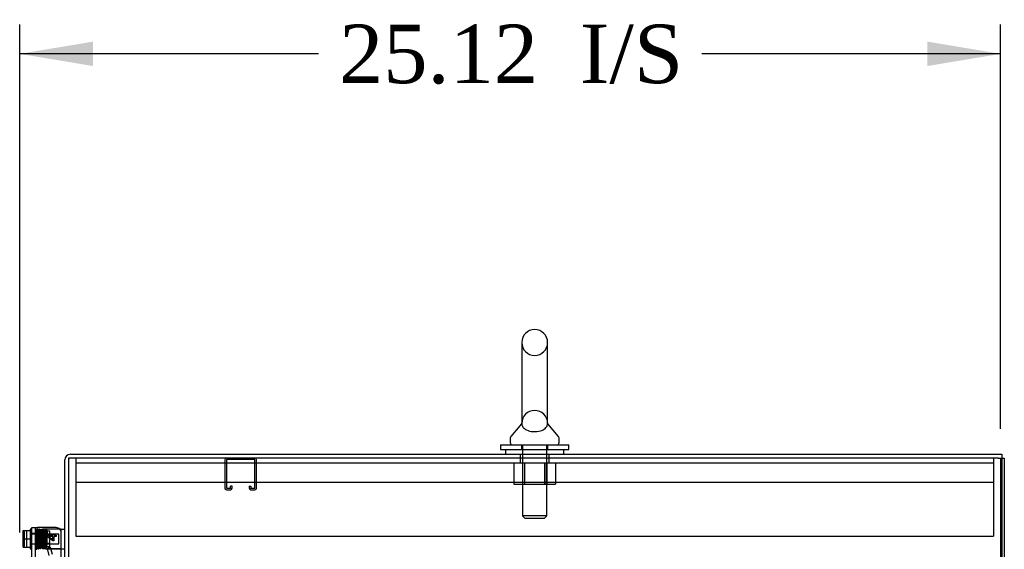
# Model space of a CAD drawing. Header units: inches. Extents: x 1 to 299, y -2 to 199.
# Tile 59 of 65: x 135 to 160, y 132 to 145. Entities that reach past the tile are written whole.
import ezdxf
from ezdxf.enums import TextEntityAlignment as Align
from ezdxf.lldxf.tags import DXFTag

# ---------------------------------------------------------------- set-up
doc = ezdxf.new("R2010")
doc.units = ezdxf.units.IN
doc.header["$MEASUREMENT"] = 0
for name, color, linetype in [('COM42667', 7, 'Continuous'), ('COM42780', 7, 'Continuous'), ('COM50677-1', 7, 'Continuous'), ('COM53933-3', 7, 'Continuous'), ('COM53955-3', 7, 'Continuous'), ('COM56144', 7, 'Continuous'), ('COM71175-1', 7, 'Continuous'), ('COM71176-1', 7, 'Continuous'), ('Default', 7, 'Continuous'), ('NTS18024', 7, 'Continuous'), ('SCC19011', 7, 'Continuous'), ('SCS86414', 7, 'Continuous'), ('SPR20265', 7, 'Continuous'), ('WAF25035', 7, 'Continuous'), ('WAF25377', 7, 'Continuous'), ('WAM254785', 7, 'Continuous')]:
    doc.layers.add(name, color=color, linetype=linetype)
doc.styles.add('SEACAD_Times_New_Roman', font='times.ttf')
tags = doc.linetypes.add('HIDDEN2', pattern=[0.1875, 0.125, -0.0625]).pattern_tags.tags
tags[6:7] = [DXFTag(74, 4), DXFTag(75, 0), DXFTag(340, '0'), DXFTag(46, 0.0), DXFTag(50, 0.0), DXFTag(44, 0.0), DXFTag(45, 0.0)]
tags[4:5] = [DXFTag(74, 4), DXFTag(75, 0), DXFTag(340, '0'), DXFTag(46, 0.0), DXFTag(50, 0.0), DXFTag(44, 0.0), DXFTag(45, 0.0)]
doc.dimstyles.new('HAMMOND_(STH_-_300x200)', dxfattribs={"dimtxt": 1.5, "dimasz": 1.875, "dimexe": 0.75, "dimexo": 0.75, "dimgap": 0.375, "dimtad": 0, "dimtih": 1, "dimtoh": 1, "dimzin": 0, "dimdsep": 46, "dimtxsty": 'SEACAD_Times_New_Roman', "dimblk1": '_SE_FILLED', "dimblk2": '_SE_FILLED', "dimsah": 1, "dimcen": 0.75, "dimadec": 0, "dimazin": 0, "dimtfac": 0.8, "dimtofl": 0, "dimtmove": 1, "dimatfit": 3, "dimfxl": 1, "dimtolj": 1, "dimtzin": 0, "dimarcsym": 0})

# ---------------------------------------------------------------- blocks, each defined once
blk = doc.blocks.new('SE4')
at = {"layer": 'COM42667', "color": 7, "linetype": 'Continuous'}
for p, q in [((135.495, 131.48), (135.495, 132.257)), ((135.495, 132.257), (135.638, 132.257)), ((136.121, 132.257), (135.638, 132.257)), ((135.871, 132.036), (135.871, 132.06)), ((135.871, 132.06), (136.033, 132.06)), ((136.033, 131.92), (135.871, 132.036)), ((135.92, 132.03), (136.033, 131.951)), ((136.033, 132.03), (135.92, 132.03)), ((136.033, 132.06), (136.033, 132.094)), ((136.033, 132.094), (136.061, 132.094)), ((136.033, 131.951), (136.033, 132.03)), ((136.061, 131.92), (136.033, 131.92)), ((136.061, 132.094), (136.061, 132.06)), ((136.061, 132.06), (136.121, 132.06)), ((136.121, 132.03), (136.061, 132.03)), ((136.061, 132.03), (136.061, 131.92)), ((136.121, 132.06), (136.121, 132.03))]:
    blk.add_line(p, q, dxfattribs=at)
at = {"layer": 'COM42667', "color": 7, "linetype": 'HIDDEN2'}
for p, q in [((135.59, 131.287), (135.59, 132.257)), ((135.59, 132.109), (135.495, 132.109))]:
    blk.add_line(p, q, dxfattribs=at)
at = {"layer": 'COM42667', "color": 7, "linetype": 'Continuous'}
blk.add_arc((136.121, 132.132), 0.125, 0, 90, dxfattribs=at)
at = {"layer": 'COM42780', "color": 7, "linetype": 'HIDDEN2'}
for p, q in [((135.909, 132.218), (135.769, 132.218)), ((135.769, 131.718), (135.769, 132.218)), ((135.864, 131.718), (135.864, 132.218)), ((135.959, 132.163), (135.864, 132.163)), ((136.199, 132.218), (135.909, 132.218)), ((135.959, 131.773), (135.959, 132.163)), ((136.211, 132.218), (136.199, 132.218)), ((135.769, 132.093), (135.959, 132.093)), ((135.959, 132.075), (135.769, 132.075)), ((135.769, 131.862), (135.959, 131.862)), ((135.769, 131.843), (135.959, 131.843)), ((135.855, 131.718), (135.769, 131.718)), ((135.909, 131.718), (135.855, 131.718)), ((135.855, 131.718), (136.325, 131.718)), ((135.864, 131.773), (135.959, 131.773))]:
    blk.add_line(p, q, dxfattribs=at)
at = {"layer": 'COM42780', "color": 7, "linetype": 'Continuous'}
for p, q in [((136.246, 132.218), (136.211, 132.218)), ((136.246, 132.218), (136.341, 132.218)), ((136.246, 131.968), (136.246, 132.218)), ((136.246, 131.07), (136.246, 131.968))]:
    blk.add_line(p, q, dxfattribs=at)
at = {"layer": 'COM42780', "color": 7, "linetype": 'HIDDEN2'}
blk.add_ellipse((135.24, 131.468), major_axis=(14.322, 0), ratio=0.017455, start_param=1.503851, end_param=1.524085, dxfattribs=at)
for points, knots in [([(136.246, 131.71), (136.246, 131.711), (136.245, 131.713), (136.241, 131.714), (136.24, 131.715), (136.236, 131.716), (136.234, 131.716), (136.228, 131.717), (136.223, 131.717), (136.211, 131.718), (136.205, 131.718), (136.199, 131.718)], [0, 0, 0, 0, 0.25, 0.25, 0.375, 0.375, 0.5, 0.5, 0.75, 0.75, 1, 1, 1, 1]), ([(136.325, 131.718), (136.33, 131.718), (136.334, 131.718), (136.339, 131.715), (136.341, 131.713), (136.341, 131.71)], [0, 0, 0, 0, 0.5, 0.5, 1, 1, 1, 1])]:
    blk.add_open_spline(points, degree=3, knots=knots, dxfattribs=at)
at = {"layer": 'COM50677-1', "color": 7, "linetype": 'HIDDEN2'}
for p, q in [((136.623, 134.04), (136.623, 133.855)), ((136.623, 133.915), (160.123, 133.915)), ((147.998, 134.04), (147.998, 133.915)), ((148.748, 133.915), (148.748, 134.04)), ((160.123, 134.04), (160.123, 133.855)), ((136.623, 133.855), (136.623, 132.04)), ((160.123, 133.855), (160.123, 132.04)), ((160.123, 133.415), (136.623, 133.415)), ((136.623, 132.04), (160.123, 132.04))]:
    blk.add_line(p, q, dxfattribs=at)
at = {"layer": 'COM53933-3', "color": 7, "linetype": 'Continuous'}
for p, q in [((136.341, 130.79), (136.341, 133.992)), ((136.484, 134.135), (160.341, 134.135)), ((160.341, 134.135), (160.341, 134.04))]:
    blk.add_line(p, q, dxfattribs=at)
at = {"layer": 'COM53933-3', "color": 7, "linetype": 'HIDDEN2'}
for p, q in [((147.998, 134.135), (147.998, 134.04)), ((148.748, 134.04), (148.748, 134.135))]:
    blk.add_line(p, q, dxfattribs=at)
at = {"layer": 'COM53933-3', "color": 7, "linetype": 'Continuous'}
blk.add_arc((136.484, 133.992), 0.143, 90, 180, dxfattribs=at)
at = {"layer": 'COM53933-3', "color": 7, "linetype": 'HIDDEN2'}
blk.add_arc((136.484, 133.992), 0.048, 90, 180, dxfattribs=at)
at = {"layer": 'COM53955-3', "color": 7, "linetype": 'Continuous'}
for p, q in [((135.975, 131.748), (135.883, 131.723)), ((135.883, 131.723), (135.932, 131.541)), ((136.024, 131.565), (135.975, 131.748))]:
    blk.add_line(p, q, dxfattribs=at)
at = {"layer": 'COM56144', "color": 7, "linetype": 'HIDDEN2'}
for p, q in [((140.436, 133.997), (140.436, 133.27)), ((140.476, 133.997), (140.476, 133.27)), ((141.206, 134), (140.479, 134)), ((141.209, 133.27), (141.209, 133.997)), ((141.249, 133.27), (141.249, 133.997)), ((140.479, 133.267), (140.581, 133.267)), ((140.479, 133.227), (140.581, 133.227)), ((140.584, 133.27), (140.584, 133.321)), ((140.624, 133.321), (140.584, 133.321)), ((140.624, 133.27), (140.624, 133.321)), ((141.061, 133.321), (141.061, 133.27)), ((141.061, 133.321), (141.101, 133.321)), ((141.101, 133.321), (141.101, 133.27)), ((141.104, 133.267), (141.206, 133.267)), ((141.104, 133.227), (141.206, 133.227))]:
    blk.add_line(p, q, dxfattribs=at)
for centre, radius, start, end in [((140.479, 133.997), 0.043, 90, 180), ((140.479, 133.997), 0.003, 90, 180), ((141.206, 133.997), 0.043, 0, 90), ((141.206, 133.997), 0.003, 0, 90), ((140.479, 133.27), 0.043, 180, 270), ((140.479, 133.27), 0.003, 180, 270), ((140.581, 133.27), 0.003, 270, 0), ((140.581, 133.27), 0.043, 270, 0), ((141.104, 133.27), 0.043, 180, 270), ((141.104, 133.27), 0.003, 180, 270), ((141.206, 133.27), 0.003, 270, 0), ((141.206, 133.27), 0.043, 270, 0)]:
    blk.add_arc(centre, radius, start, end, dxfattribs=at)
at = {"layer": 'COM71175-1', "color": 7, "linetype": 'HIDDEN2'}
blk.add_line((160.341, 134.04), (160.341, 62.17), dxfattribs=at)
at = {"layer": 'COM71176-1', "color": 7, "linetype": 'Continuous'}
for p, q in [((160.241, 134.04), (136.436, 134.04)), ((136.436, 134.04), (136.436, 130.79)), ((160.241, 134.04), (160.401, 134.04)), ((160.401, 134.04), (160.401, 62.17))]:
    blk.add_line(p, q, dxfattribs=at)
at = {"layer": 'COM71176-1', "color": 7, "linetype": 'HIDDEN2'}
blk.add_line((160.306, 134.04), (160.306, 62.17), dxfattribs=at)
at = {"layer": 'NTS18024', "color": 7, "linetype": 'HIDDEN2'}
for p, q in [((147.835, 133.915), (147.835, 133.37)), ((147.838, 133.915), (147.838, 133.37)), ((148.06, 133.915), (148.06, 133.37)), ((148.109, 133.915), (148.109, 133.37)), ((148.11, 133.915), (148.11, 133.37)), ((148.636, 133.915), (148.636, 133.37)), ((148.636, 133.37), (148.636, 133.915)), ((148.685, 133.915), (148.685, 133.37)), ((148.908, 133.915), (148.908, 133.37)), ((148.91, 133.915), (148.91, 133.37)), ((147.835, 133.37), (148.11, 133.37)), ((148.11, 133.37), (148.636, 133.37)), ((148.636, 133.37), (148.908, 133.37)), ((148.908, 133.37), (148.91, 133.37))]:
    blk.add_line(p, q, dxfattribs=at)
at = {"layer": 'SCC19011', "color": 7, "linetype": 'Continuous'}
for p, q in [((135.269, 132.183), (135.45, 132.183)), ((135.269, 131.968), (135.269, 132.183)), ((135.269, 131.968), (135.45, 131.968)), ((135.269, 131.753), (135.269, 131.968)), ((135.269, 131.753), (135.45, 131.753))]:
    blk.add_line(p, q, dxfattribs=at)
at = {"layer": 'SCC19011', "color": 7, "linetype": 'HIDDEN2'}
for p, q in [((135.309, 132.153), (135.279, 132.153)), ((135.309, 131.784), (135.309, 132.153)), ((135.364, 131.753), (135.364, 132.183)), ((136.182, 132.09), (135.45, 132.09)), ((136.182, 131.846), (136.182, 132.09)), ((135.279, 131.784), (135.309, 131.784)), ((135.45, 131.846), (136.182, 131.846))]:
    blk.add_line(p, q, dxfattribs=at)
for points in [[(135.279, 132.153), (135.277, 132.153), (135.274, 132.154), (135.27, 132.157), (135.269, 132.16), (135.269, 132.163)], [(135.269, 131.774), (135.269, 131.776), (135.27, 131.779), (135.274, 131.783), (135.277, 131.784), (135.279, 131.784)]]:
    blk.add_open_spline(points, degree=3, knots=[0, 0, 0, 0, 0.5, 0.5, 1, 1, 1, 1], dxfattribs=at)
at = {"layer": 'SCS86414', "color": 7, "linetype": 'Continuous'}
for p, q in [((148.042, 137), (148.042, 134.93)), ((148.704, 134.929), (148.704, 137)), ((148.033, 134.919), (147.762, 134.593)), ((148.033, 134.92), (148.033, 134.919)), ((148.984, 134.593), (148.713, 134.92)), ((147.748, 134.554), (147.748, 134.435)), ((148.998, 134.435), (148.998, 134.554))]:
    blk.add_line(p, q, dxfattribs=at)
at = {"layer": 'SCS86414', "color": 7, "linetype": 'HIDDEN2'}
for p, q in [((148.042, 134.938), (148.042, 134.938)), ((148.061, 134.375), (148.061, 132.56)), ((148.685, 132.56), (148.685, 134.375)), ((148.685, 132.56), (148.061, 132.56)), ((148.061, 132.56), (148.121, 132.5)), ((148.121, 132.5), (148.625, 132.5)), ((148.625, 132.5), (148.685, 132.56))]:
    blk.add_line(p, q, dxfattribs=at)
at = {"layer": 'SCS86414', "color": 7, "linetype": 'Continuous'}
for centre, radius, start, end in [((148.373, 137), 0.331, 0, 180), ((147.808, 134.554), 0.06, 140.3214, 180), ((147.808, 134.435), 0.06, 180, 270), ((148.938, 134.435), 0.06, 270, 0), ((148.938, 134.554), 0.06, 0, 39.6786)]:
    blk.add_arc(centre, radius, start, end, dxfattribs=at)
at = {"layer": 'SCS86414', "color": 7, "linetype": 'HIDDEN2'}
for centre, radius, start, end in [((148.373, 137), 0.331, 180, 0), ((148.373, 134.929), 0.331, 0, 180), ((148.702, 134.938), 0.00155, 359.6796, 3.8878)]:
    blk.add_arc(centre, radius, start, end, dxfattribs=at)
for points in [[(148.041, 134.936), (148.042, 134.939), (148.042, 134.94), (148.042, 134.94)], [(148.704, 134.939), (148.704, 134.938), (148.704, 134.938), (148.704, 134.937)]]:
    blk.add_open_spline(points, degree=3, dxfattribs=at)
at = {"layer": 'SCS86414', "color": 7, "linetype": 'Continuous'}
blk.add_open_spline([(148.042, 134.937), (148.041, 134.93), (148.041, 134.912), (148.052, 134.867), (148.065, 134.839), (148.115, 134.786), (148.152, 134.762), (148.253, 134.726), (148.317, 134.716), (148.447, 134.717), (148.509, 134.73), (148.605, 134.768), (148.64, 134.793), (148.685, 134.846), (148.697, 134.875), (148.705, 134.918), (148.704, 134.934), (148.704, 134.939)], degree=3, knots=[0.1995849, 0.1995849, 0.1995849, 0.1995849, 0.25, 0.25, 0.3125, 0.3125, 0.375, 0.375, 0.4375, 0.4375, 0.5, 0.5, 0.5625, 0.5625, 0.625, 0.625, 0.6748744, 0.6748744, 0.6748744, 0.6748744], dxfattribs=at)
at = {"layer": 'SCS86414', "color": 7, "linetype": 'HIDDEN2'}
for points, knots in [([(148.042, 134.934), (148.041, 134.932), (148.041, 134.928), (148.042, 134.92), (148.042, 134.916), (148.043, 134.911)], [0.70423861, 0.70423861, 0.70423861, 0.70423861, 0.71875, 0.71875, 0.73256606, 0.73256606, 0.73256606, 0.73256606]), ([(148.704, 134.94), (148.704, 134.94), (148.704, 134.94), (148.704, 134.94), (148.704, 134.94), (148.704, 134.939)], [0.184621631, 0.184621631, 0.184621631, 0.184621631, 0.1875, 0.1875, 0.192896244, 0.192896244, 0.192896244, 0.192896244])]:
    blk.add_open_spline(points, degree=3, knots=knots, dxfattribs=at)
at = {"layer": 'SPR20265', "color": 7, "linetype": 'HIDDEN2'}
blk.add_circle((135.885, 132.168), 0.0175, dxfattribs=at)
blk.add_ellipse((135.604, 131.796), major_axis=(-0.0175, 0), ratio=0.707107, dxfattribs=at)
for points, knots in [([(135.587, 131.795), (135.587, 131.771), (135.59, 131.737), (135.596, 131.716), (135.603, 131.709), (135.61, 131.707), (135.617, 131.708), (135.621, 131.712), (135.625, 131.715), (135.628, 131.722), (135.63, 131.736), (135.632, 131.766), (135.634, 131.806), (135.637, 131.864), (135.639, 131.939), (135.642, 132.025), (135.645, 132.097), (135.647, 132.146), (135.649, 132.176), (135.65, 132.199), (135.652, 132.203), (135.652, 132.205)], [0, 0, 0, 0, 0.105177, 0.173613, 0.193453, 0.204066, 0.217473, 0.222259, 0.22819, 0.248109, 0.321657, 0.374496, 0.436622, 0.507956, 0.588337, 0.677714, 0.775937, 0.828633, 0.883564, 0.940684, 1, 1, 1, 1]), ([(135.617, 132.208), (135.616, 132.203), (135.614, 132.193), (135.612, 132.142), (135.609, 132.078), (135.607, 132.01), (135.605, 131.946), (135.602, 131.875), (135.6, 131.806), (135.597, 131.762), (135.596, 131.744), (135.595, 131.738), (135.598, 131.74), (135.616, 131.744), (135.62, 131.746), (135.623, 131.765), (135.622, 131.784), (135.622, 131.796)], [0, 0, 0, 0, 0.098241, 0.189287, 0.273022, 0.349488, 0.418635, 0.480436, 0.583382, 0.670503, 0.708915, 0.742976, 0.757604, 0.809639, 0.884237, 0.93664, 1, 1, 1, 1]), ([(135.653, 132.207), (135.653, 132.209), (135.653, 132.211), (135.651, 132.215), (135.649, 132.219), (135.646, 132.221), (135.642, 132.223), (135.637, 132.225), (135.632, 132.225), (135.625, 132.222), (135.62, 132.217), (135.617, 132.211), (135.617, 132.207), (135.617, 132.205)], [0, 0, 0, 0, 0.061046, 0.125273, 0.191172, 0.257138, 0.321758, 0.38405, 0.50258, 0.627092, 0.754222, 0.87904, 1, 1, 1, 1]), ([(135.652, 132.205), (135.652, 132.203), (135.651, 132.199), (135.646, 132.192), (135.639, 132.189), (135.632, 132.189), (135.626, 132.192), (135.621, 132.196), (135.618, 132.202), (135.618, 132.205), (135.618, 132.207)], [0, 0, 0, 0, 0.172812, 0.334686, 0.477598, 0.599543, 0.715745, 0.824396, 0.920113, 1, 1, 1, 1]), ([(135.618, 132.204), (135.619, 132.203), (135.62, 132.199), (135.623, 132.158), (135.626, 132.1), (135.628, 132.043), (135.629, 131.995), (135.631, 131.945), (135.633, 131.895), (135.635, 131.847), (135.636, 131.805), (135.638, 131.769), (135.64, 131.744), (135.642, 131.732), (135.643, 131.731), (135.643, 131.731)], [0.0163585, 0.0163585, 0.0163585, 0.0163585, 0.1064242, 0.2179651, 0.334732, 0.395336, 0.4572595, 0.5205071, 0.5850494, 0.6509002, 0.7180961, 0.7865871, 0.856391, 0.9275442, 0.9709488, 0.9709488, 0.9709488, 0.9709488]), ([(135.727, 131.743), (135.726, 131.747), (135.725, 131.755), (135.722, 131.791), (135.72, 131.836), (135.718, 131.888), (135.716, 131.94), (135.714, 132.003), (135.712, 132.071), (135.709, 132.131), (135.707, 132.172), (135.705, 132.194), (135.701, 132.211), (135.686, 132.218), (135.677, 132.215), (135.671, 132.21), (135.668, 132.204), (135.665, 132.191), (135.663, 132.163), (135.661, 132.123), (135.659, 132.078), (135.657, 132.022), (135.655, 131.955), (135.652, 131.883), (135.65, 131.813), (135.647, 131.756), (135.645, 131.743), (135.644, 131.736)], [0, 0, 0, 0, 0.0491, 0.09538, 0.138808, 0.179338, 0.21697, 0.251665, 0.31188, 0.361699, 0.405649, 0.444251, 0.478446, 0.494369, 0.504631, 0.51114, 0.52151, 0.555963, 0.608754, 0.641972, 0.679677, 0.721871, 0.768518, 0.819657, 0.875271, 0.935385, 1, 1, 1, 1]), ([(135.678, 131.737), (135.677, 131.737), (135.675, 131.74), (135.673, 131.773), (135.67, 131.828), (135.668, 131.883), (135.667, 131.93), (135.665, 131.98), (135.663, 132.03), (135.661, 132.079), (135.66, 132.124), (135.658, 132.162), (135.656, 132.19), (135.654, 132.208), (135.653, 132.209), (135.652, 132.209)], [0.0330952, 0.0330952, 0.0330952, 0.0330952, 0.1046647, 0.2148993, 0.3307832, 0.3911384, 0.4529315, 0.5161815, 0.5808947, 0.6470466, 0.7146675, 0.7837865, 0.8543575, 0.9264187, 1, 1, 1, 1]), ([(135.679, 131.733), (135.679, 131.738), (135.681, 131.747), (135.683, 131.784), (135.685, 131.829), (135.687, 131.88), (135.689, 131.932), (135.691, 131.995), (135.694, 132.063), (135.696, 132.125), (135.698, 132.164), (135.699, 132.182), (135.7, 132.189), (135.698, 132.186), (135.688, 132.181), (135.678, 132.183), (135.672, 132.187), (135.671, 132.19), (135.671, 132.183), (135.673, 132.158), (135.675, 132.119), (135.676, 132.076), (135.678, 132.02), (135.681, 131.954), (135.683, 131.883), (135.686, 131.815), (135.688, 131.771), (135.69, 131.747), (135.691, 131.743), (135.692, 131.741)], [0, 0, 0, 0, 0.049735, 0.096533, 0.140373, 0.181299, 0.219329, 0.254458, 0.31585, 0.366596, 0.411127, 0.450158, 0.467535, 0.482996, 0.497259, 0.507533, 0.513941, 0.523471, 0.556649, 0.609038, 0.642138, 0.679777, 0.721919, 0.768558, 0.819696, 0.875264, 0.93529, 0.967092, 1, 1, 1, 1]), ([(135.716, 132.185), (135.715, 132.178), (135.713, 132.151), (135.71, 132.096), (135.708, 132.042), (135.706, 131.996), (135.705, 131.949), (135.703, 131.901), (135.701, 131.856), (135.699, 131.815), (135.698, 131.782), (135.696, 131.757), (135.695, 131.748), (135.694, 131.746)], [0.1068094, 0.1068094, 0.1068094, 0.1068094, 0.218674, 0.3356272, 0.3962914, 0.4582357, 0.5214735, 0.5860039, 0.6517928, 0.7188683, 0.7872468, 0.856874, 0.9277861, 0.9277861, 0.9277861, 0.9277861]), ([(135.754, 132.189), (135.754, 132.192), (135.753, 132.198), (135.747, 132.205), (135.74, 132.209), (135.733, 132.209), (135.726, 132.207), (135.721, 132.202), (135.718, 132.197), (135.718, 132.193), (135.718, 132.192)], [0, 0, 0, 0, 0.174522, 0.341814, 0.49099, 0.617224, 0.732964, 0.83707, 0.926174, 1, 1, 1, 1]), ([(135.718, 132.19), (135.719, 132.186), (135.721, 132.179), (135.723, 132.146), (135.725, 132.103), (135.727, 132.054), (135.729, 132.005), (135.731, 131.944), (135.733, 131.879), (135.736, 131.82), (135.738, 131.78), (135.741, 131.756), (135.742, 131.74), (135.758, 131.73), (135.767, 131.732), (135.774, 131.737), (135.777, 131.743), (135.78, 131.755), (135.782, 131.779), (135.784, 131.815), (135.786, 131.856), (135.788, 131.908), (135.79, 131.971), (135.793, 132.039), (135.796, 132.105), (135.798, 132.149), (135.8, 132.173), (135.801, 132.178), (135.802, 132.181)], [0, 0, 0, 0, 0.049781, 0.096626, 0.140493, 0.181412, 0.219375, 0.254366, 0.315219, 0.365407, 0.409571, 0.448429, 0.483179, 0.500515, 0.512948, 0.520268, 0.530282, 0.563278, 0.614, 0.64639, 0.683403, 0.724966, 0.771046, 0.821615, 0.876587, 0.935975, 0.967439, 1, 1, 1, 1]), ([(135.753, 132.192), (135.753, 132.19), (135.752, 132.188), (135.751, 132.184), (135.749, 132.18), (135.746, 132.177), (135.742, 132.175), (135.738, 132.174), (135.732, 132.174), (135.726, 132.176), (135.721, 132.18), (135.719, 132.185), (135.719, 132.188), (135.719, 132.189)], [0, 0, 0, 0, 0.061359, 0.125601, 0.191068, 0.256036, 0.319044, 0.379151, 0.492324, 0.612562, 0.73854, 0.867561, 1, 1, 1, 1]), ([(135.727, 131.739), (135.728, 131.739), (135.73, 131.741), (135.733, 131.78), (135.735, 131.835), (135.737, 131.889), (135.739, 131.934), (135.741, 131.982), (135.742, 132.029), (135.744, 132.075), (135.746, 132.116), (135.748, 132.15), (135.749, 132.174), (135.751, 132.184), (135.751, 132.186)], [0, 0, 0, 0, 0.1085772, 0.2218055, 0.3397116, 0.4006659, 0.4627822, 0.5260468, 0.5904271, 0.6559293, 0.722571, 0.7902921, 0.8591042, 0.9290274, 0.9290274, 0.9290274, 0.9290274]), ([(135.767, 132.183), (135.766, 132.178), (135.764, 132.169), (135.762, 132.134), (135.76, 132.09), (135.758, 132.042), (135.756, 131.992), (135.754, 131.933), (135.752, 131.869), (135.749, 131.813), (135.747, 131.778), (135.746, 131.764), (135.746, 131.76), (135.748, 131.761), (135.751, 131.765), (135.76, 131.767), (135.767, 131.765), (135.771, 131.762), (135.773, 131.76), (135.775, 131.758), (135.774, 131.766), (135.772, 131.793), (135.77, 131.831), (135.769, 131.874), (135.767, 131.928), (135.764, 131.992), (135.762, 132.059), (135.759, 132.124), (135.756, 132.175), (135.754, 132.187), (135.753, 132.192)], [0, 0, 0, 0, 0.049057, 0.09528, 0.138665, 0.179181, 0.216848, 0.251653, 0.312352, 0.362612, 0.406792, 0.445338, 0.462275, 0.46995, 0.477258, 0.490641, 0.499625, 0.502476, 0.505974, 0.516186, 0.550937, 0.604852, 0.638526, 0.676641, 0.719239, 0.766312, 0.817912, 0.874044, 0.934735, 1, 1, 1, 1]), ([(135.802, 132.184), (135.802, 132.184), (135.802, 132.186), (135.802, 132.189), (135.801, 132.191), (135.799, 132.194), (135.797, 132.196), (135.794, 132.198), (135.791, 132.2), (135.787, 132.201), (135.781, 132.2), (135.773, 132.197), (135.767, 132.189), (135.767, 132.183), (135.766, 132.179)], [0, 0, 0, 0, 0.036353, 0.073764, 0.113325, 0.155834, 0.201742, 0.251197, 0.304133, 0.360387, 0.484485, 0.636448, 0.811563, 1, 1, 1, 1]), ([(135.801, 132.179), (135.801, 132.177), (135.801, 132.174), (135.796, 132.169), (135.79, 132.166), (135.783, 132.166), (135.778, 132.167), (135.774, 132.17), (135.772, 132.172), (135.77, 132.175), (135.768, 132.178), (135.768, 132.181), (135.768, 132.183), (135.767, 132.184)], [0, 0, 0, 0, 0.185287, 0.350453, 0.492757, 0.610394, 0.717684, 0.769709, 0.820021, 0.868235, 0.914148, 0.957888, 1, 1, 1, 1]), ([(135.768, 132.18), (135.769, 132.18), (135.77, 132.177), (135.773, 132.148), (135.775, 132.1), (135.777, 132.05), (135.779, 132.008), (135.78, 131.963), (135.782, 131.918), (135.784, 131.874), (135.786, 131.833), (135.788, 131.799), (135.789, 131.773), (135.791, 131.756), (135.792, 131.755), (135.793, 131.754)], [0.039088, 0.039088, 0.039088, 0.039088, 0.1061352, 0.2175266, 0.3342475, 0.3948655, 0.4568263, 0.5201203, 0.5847208, 0.6506382, 0.7179012, 0.7864571, 0.8563175, 0.9275176, 1, 1, 1, 1]), ([(135.876, 131.768), (135.875, 131.774), (135.874, 131.784), (135.872, 131.82), (135.869, 131.863), (135.867, 131.911), (135.866, 131.959), (135.863, 132.016), (135.861, 132.075), (135.859, 132.126), (135.856, 132.159), (135.854, 132.176), (135.851, 132.184), (135.846, 132.191), (135.839, 132.193), (135.832, 132.194), (135.827, 132.192), (135.824, 132.189), (135.821, 132.187), (135.818, 132.181), (135.815, 132.168), (135.813, 132.141), (135.811, 132.101), (135.809, 132.058), (135.807, 132.005), (135.804, 131.943), (135.802, 131.878), (135.799, 131.818), (135.796, 131.771), (135.794, 131.763), (135.793, 131.758)], [0, 0, 0, 0, 0.04903, 0.095239, 0.1386, 0.17906, 0.216617, 0.251235, 0.311271, 0.360965, 0.404883, 0.443614, 0.460302, 0.474133, 0.480267, 0.485527, 0.493486, 0.496242, 0.499686, 0.510189, 0.546662, 0.602983, 0.637712, 0.676704, 0.719962, 0.767449, 0.819198, 0.875198, 0.935462, 1, 1, 1, 1]), ([(135.828, 131.759), (135.827, 131.76), (135.825, 131.763), (135.822, 131.802), (135.82, 131.855), (135.818, 131.906), (135.816, 131.949), (135.814, 131.994), (135.813, 132.039), (135.811, 132.082), (135.809, 132.121), (135.807, 132.152), (135.805, 132.175), (135.804, 132.186), (135.803, 132.187), (135.802, 132.186)], [0, 0, 0, 0, 0.1044236, 0.214418, 0.3300747, 0.3903404, 0.4520599, 0.5152587, 0.5799584, 0.6461321, 0.713819, 0.7830559, 0.8538041, 0.9261056, 0.9660085, 0.9660085, 0.9660085, 0.9660085]), ([(135.828, 131.755), (135.829, 131.758), (135.83, 131.763), (135.833, 131.792), (135.835, 131.83), (135.837, 131.874), (135.838, 131.92), (135.841, 131.977), (135.843, 132.039), (135.845, 132.097), (135.848, 132.136), (135.849, 132.154), (135.85, 132.164), (135.848, 132.162), (135.838, 132.157), (135.829, 132.159), (135.823, 132.163), (135.82, 132.166), (135.821, 132.161), (135.823, 132.141), (135.824, 132.11), (135.826, 132.074), (135.828, 132.027), (135.83, 131.969), (135.833, 131.905), (135.835, 131.842), (135.838, 131.799), (135.84, 131.775), (135.841, 131.769), (135.841, 131.766)], [0, 0, 0, 0, 0.049939, 0.0969, 0.14087, 0.181903, 0.220016, 0.255212, 0.316712, 0.36753, 0.412116, 0.451209, 0.468803, 0.486761, 0.505968, 0.519918, 0.527389, 0.536914, 0.567904, 0.616244, 0.647589, 0.683715, 0.724589, 0.77021, 0.820572, 0.875612, 0.935345, 0.967089, 1, 1, 1, 1]), ([(135.888, 132.185), (135.882, 132.184), (135.87, 132.179), (135.863, 132.137), (135.86, 132.087), (135.858, 132.029), (135.855, 131.967), (135.853, 131.91), (135.851, 131.864), (135.849, 131.821), (135.847, 131.788), (135.845, 131.775), (135.845, 131.772)], [0, 0, 0, 0, 0.0808944, 0.2156417, 0.2933385, 0.3865592, 0.5004072, 0.5675542, 0.6412269, 0.7213842, 0.807985, 0.8894026, 0.8894026, 0.8894026, 0.8894026]), ([(135.879, 131.763), (135.879, 131.767), (135.881, 131.781), (135.884, 131.815), (135.886, 131.857), (135.888, 131.903), (135.89, 131.96), (135.892, 132.023), (135.895, 132.081), (135.897, 132.121), (135.898, 132.136), (135.897, 132.141)], [0.1018663, 0.1018663, 0.1018663, 0.1018663, 0.1966331, 0.2845261, 0.3655924, 0.4399785, 0.5078067, 0.6234473, 0.7180722, 0.7975388, 0.8688111, 0.8688111, 0.8688111, 0.8688111]), ([(135.643, 131.733), (135.643, 131.732), (135.643, 131.729), (135.645, 131.725), (135.647, 131.722), (135.65, 131.719), (135.654, 131.717), (135.658, 131.716), (135.664, 131.716), (135.671, 131.719), (135.678, 131.726), (135.679, 131.732), (135.679, 131.737)], [0, 0, 0, 0, 0.055383, 0.112985, 0.171703, 0.230339, 0.287909, 0.343892, 0.45376, 0.576632, 0.710657, 1, 1, 1, 1]), ([(135.644, 131.737), (135.644, 131.739), (135.645, 131.743), (135.65, 131.748), (135.657, 131.751), (135.663, 131.751), (135.669, 131.749), (135.672, 131.746), (135.675, 131.744), (135.676, 131.741), (135.677, 131.738), (135.678, 131.735), (135.678, 131.734), (135.678, 131.733)], [0, 0, 0, 0, 0.192828, 0.364191, 0.509557, 0.628504, 0.736551, 0.787266, 0.835127, 0.879953, 0.921899, 0.961562, 1, 1, 1, 1]), ([(135.691, 131.744), (135.692, 131.741), (135.693, 131.735), (135.699, 131.727), (135.706, 131.724), (135.713, 131.723), (135.719, 131.726), (135.724, 131.729), (135.726, 131.733), (135.727, 131.736), (135.728, 131.738), (135.728, 131.74), (135.728, 131.741)], [0, 0, 0, 0, 0.179474, 0.349583, 0.499926, 0.62563, 0.739127, 0.840103, 0.885308, 0.926766, 0.964791, 1, 1, 1, 1]), ([(135.693, 131.741), (135.693, 131.742), (135.693, 131.745), (135.694, 131.749), (135.697, 131.752), (135.7, 131.755), (135.703, 131.757), (135.708, 131.759), (135.713, 131.759), (135.719, 131.756), (135.724, 131.752), (135.726, 131.747), (135.726, 131.745), (135.726, 131.744)], [0, 0, 0, 0, 0.059638, 0.122066, 0.185706, 0.248901, 0.310258, 0.368902, 0.480002, 0.599665, 0.727098, 0.860254, 1, 1, 1, 1]), ([(135.792, 131.757), (135.792, 131.755), (135.793, 131.753), (135.794, 131.749), (135.797, 131.745), (135.801, 131.741), (135.807, 131.739), (135.814, 131.739), (135.82, 131.742), (135.825, 131.746), (135.828, 131.752), (135.829, 131.756), (135.829, 131.758)], [0, 0, 0, 0, 0.063728, 0.130533, 0.198895, 0.267172, 0.397362, 0.518273, 0.643035, 0.768012, 0.887736, 1, 1, 1, 1]), ([(135.794, 131.758), (135.794, 131.761), (135.794, 131.765), (135.8, 131.771), (135.807, 131.774), (135.813, 131.774), (135.82, 131.772), (135.824, 131.767), (135.827, 131.762), (135.827, 131.759), (135.827, 131.757)], [0, 0, 0, 0, 0.164694, 0.321803, 0.462493, 0.58437, 0.702645, 0.814924, 0.915258, 1, 1, 1, 1]), ([(135.841, 131.77), (135.841, 131.765), (135.842, 131.759), (135.849, 131.751), (135.856, 131.748), (135.862, 131.747), (135.867, 131.749), (135.87, 131.75), (135.873, 131.753), (135.876, 131.757), (135.877, 131.761), (135.877, 131.763), (135.877, 131.765)], [0, 0, 0, 0, 0.306204, 0.442937, 0.565203, 0.671636, 0.724965, 0.779543, 0.835119, 0.890984, 0.946216, 1, 1, 1, 1]), ([(135.842, 131.765), (135.842, 131.765), (135.842, 131.767), (135.843, 131.77), (135.844, 131.772), (135.846, 131.775), (135.848, 131.777), (135.85, 131.779), (135.853, 131.781), (135.858, 131.782), (135.864, 131.783), (135.87, 131.78), (135.875, 131.775), (135.876, 131.772), (135.876, 131.77)], [0, 0, 0, 0, 0.039966, 0.079616, 0.120393, 0.163304, 0.208856, 0.257156, 0.308084, 0.361496, 0.478236, 0.623595, 0.798409, 1, 1, 1, 1])]:
    blk.add_open_spline(points, degree=3, knots=knots, dxfattribs=at)
for points in [[(135.719, 132.193), (135.718, 132.193), (135.718, 132.193), (135.718, 132.193)], [(135.753, 132.189), (135.753, 132.189), (135.753, 132.189), (135.753, 132.188)], [(135.894, 132.148), (135.891, 132.151), (135.887, 132.151), (135.883, 132.151)], [(135.693, 131.744), (135.693, 131.744), (135.692, 131.744), (135.692, 131.745)], [(135.843, 131.769), (135.843, 131.77), (135.842, 131.771), (135.842, 131.772)], [(135.876, 131.763), (135.876, 131.762), (135.877, 131.761), (135.877, 131.761)]]:
    blk.add_open_spline(points, degree=3, dxfattribs=at)
at = {"layer": 'WAF25035', "color": 7, "linetype": 'Continuous'}
for p, q in [((135.45, 132.218), (135.45, 131.718)), ((135.495, 132.218), (135.45, 132.218)), ((135.45, 131.718), (135.495, 131.718))]:
    blk.add_line(p, q, dxfattribs=at)
at = {"layer": 'WAF25035', "color": 7, "linetype": 'HIDDEN2'}
for p, q in [((135.495, 132.101), (135.45, 132.101)), ((135.45, 131.836), (135.495, 131.836))]:
    blk.add_line(p, q, dxfattribs=at)
at = {"layer": 'WAF25377', "color": 7, "linetype": 'Continuous'}
for p, q in [((147.498, 134.375), (149.248, 134.375)), ((147.498, 134.375), (147.498, 134.26)), ((147.498, 134.26), (149.248, 134.26)), ((149.248, 134.26), (149.248, 134.375))]:
    blk.add_line(p, q, dxfattribs=at)
at = {"layer": 'WAF25377', "color": 7, "linetype": 'HIDDEN2'}
for p, q in [((148.033, 134.375), (148.033, 134.26)), ((148.713, 134.26), (148.713, 134.375))]:
    blk.add_line(p, q, dxfattribs=at)
at = {"layer": 'WAM254785', "color": 7, "linetype": 'Continuous'}
for p, q in [((147.623, 134.26), (147.623, 134.135)), ((149.123, 134.135), (149.123, 134.26))]:
    blk.add_line(p, q, dxfattribs=at)
at = {"layer": 'WAM254785', "color": 7, "linetype": 'HIDDEN2'}
for p, q in [((148.06, 134.26), (148.06, 134.135)), ((148.685, 134.135), (148.685, 134.26))]:
    blk.add_line(p, q, dxfattribs=at)
blk = doc.blocks.new('DMBLK2881')
at = {"layer": 'Default', "linetype": 'Continuous'}
for points in [[(137.058, 144.707), (135.183, 144.394), (137.058, 144.082)], [(158.431, 144.707), (158.431, 144.082), (160.306, 144.394)]]:
    blk.add_hatch(color=7, dxfattribs=at).paths.add_polyline_path(points)
at = {"layer": 'Default', "color": 7, "linetype": 'Continuous'}
for p, q in [((135.183, 132.135), (135.183, 145.144)), ((160.306, 134.79), (160.306, 145.144)), ((142.838, 144.394), (135.183, 144.394)), ((160.306, 144.394), (152.651, 144.394))]:
    blk.add_line(p, q, dxfattribs=at)
at = {"layer": 'Default', "color": 7, "linetype": 'Continuous', "style": 'SEACAD_Times_New_Roman'}
for s, p in [('I/S', (149.531, 145.144)), ('25.12', (143.363, 145.144))]:
    blk.add_text(s, height=1.5, dxfattribs=at).set_placement(p, align=Align.TOP_LEFT)
blk = doc.blocks.new('_SE_FILLED')
at = {"color": 0}
blk.add_line((0, 0), (-1, 0), dxfattribs=at)
blk.add_solid([(0, 0), (-1, -0.1665), (-1, 0.1665), (0, 0)], dxfattribs=at)

msp = doc.modelspace()

# ---------------------------------------------------------------- block references
at = {"layer": 'Default'}
msp.add_blockref('SE4', (0, 0), dxfattribs=at)

# ---------------------------------------------------------------- dimensions: what is measured, and where the dimension line sits
at = {"layer": 'Default', "color": 7, "linetype": 'Continuous'}
dim = msp.add_linear_dim(base=(135.183, 144.394), p1=(160.306, 134.04), p2=(135.183, 131.385), text='\\A1;<> I/S', dimstyle='HAMMOND_(STH_-_300x200)', override={"dimtmove": 0}, dxfattribs=at)
dim.commit()
dim.dimension.update_dxf_attribs({"geometry": 'DMBLK2881', "text_midpoint": (147.745, 144.394), "dimtype": 160})

doc.saveas('drawing.dxf')
